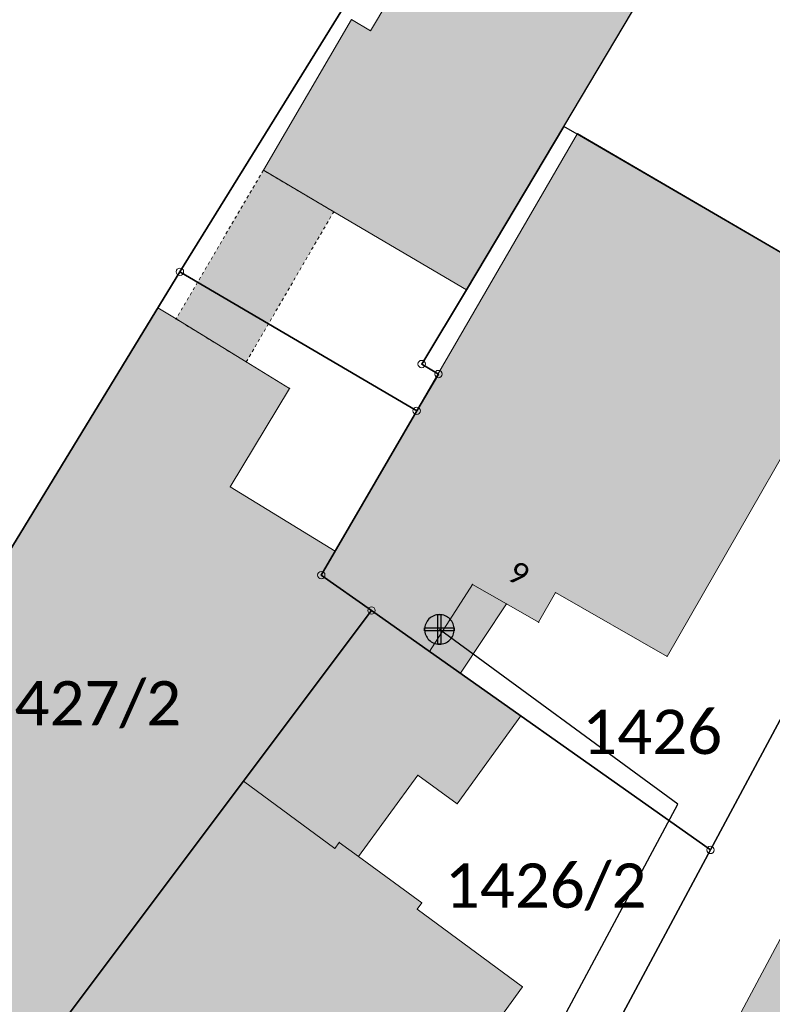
# Model space of a CAD drawing. Header units: metres. Extents: x 32397213 to 32398908, y 5500100 to 5502306.
# Tile 27 of 38: x 32398187 to 32398213, y 5500860 to 5500894. Entities that reach past the tile are written whole.
import ezdxf

# ---------------------------------------------------------------- set-up
doc = ezdxf.new("R2010")
doc.units = ezdxf.units.M
doc.header["$PDSIZE"] = 2.5
doc.linetypes.add('1', pattern=[0])
doc.linetypes.add('3', pattern=[0.26, 0.11, -0.15])
doc.layers.get('0').update_dxf_attribs({"linetype": 'CONTINUOUS'})
for name, color, linetype, lineweight in [('01_W-Hausanschluß', 7, '1', 25), ('01_W-Leitung-AW', 7, '1', 25), ('AX_BesondererGebaeudepunkt_G2200', 7, '1', 18), ('AX_BesondererGebaeudepunkt_G2300', 7, '1', 18), ('AX_BesondererGebaeudepunkt_G3000', 7, '1', 18), ('AX_Flurstueck', 7, '1', 18), ('AX_Gebaeude', 7, '1', 18), ('AX_Grenzpunkt_V1310_G2200', 7, '1', 18), ('AX_Grenzpunkt_V9500_G2200', 7, '1', 18), ('AX_Grenzpunkt_V9500_G2300', 7, '1', 18), ('AX_LagebezeichnungMitHausnummer', 7, '1', 18), ('AX_SonstigesBauwerkOderSonstigeEinrichtung', 7, '1', 18)]:
    doc.layers.add(name, color=color, linetype=linetype, lineweight=lineweight)
doc.layers.add('A_AX_Gebaeude', color=7, linetype='1', lineweight=18, true_color=0x999999)
doc.layers.add('A_AX_SonstigesBauwerkOderSonstigeEinrichtung', color=7, linetype='1', lineweight=18, true_color=0xcccccc)
doc.styles.add('0', font='calibri.ttf')

# ---------------------------------------------------------------- blocks, each defined once
blk = doc.blocks.new('99')
at = {"color": 0}
blk.add_point((0, 0), dxfattribs=at)
blk = doc.blocks.new('-1')
at = {"color": 0}
blk.add_circle((0, 0), 0.5, dxfattribs=at)
blk.add_point((0, 0), dxfattribs=at)

msp = doc.modelspace()

# ---------------------------------------------------------------- hatches: boundary and pattern name
at = {"layer": 'A_AX_Gebaeude', "linetype": 'Continuous', "lineweight": 13}
for points in [[(32398207.627, 5500893.195), (32398210.577, 5500898.151), (32398212.47, 5500901.329), (32398206.29, 5500905.141), (32398199.248, 5500893.35), (32398198.6, 5500893.729), (32398195.621, 5500888.629), (32398198.004, 5500887.223), (32398202.494, 5500884.574)], [(32398210.714, 5500854.95), (32398219.459, 5500848.449), (32398222.935, 5500854.465), (32398225.881, 5500852.345), (32398224.741, 5500850.441), (32398239.749, 5500842.446), (32398240.486, 5500842.664), (32398248.39, 5500857.621), (32398249.933, 5500858.092), (32398254.524, 5500866.688), (32398254.085, 5500868.45), (32398249.683, 5500870.757), (32398254.319, 5500879.619), (32398229.364, 5500893.006), (32398209.514, 5500855.866)], [(32398198.054, 5500875.736), (32398197.582, 5500874.923), (32398199.281, 5500873.723), (32398201.245, 5500872.335), (32398202.701, 5500874.608), (32398203.855, 5500873.948), (32398204.939, 5500873.327), (32398205.515, 5500874.333), (32398209.289, 5500872.172), (32398216.136, 5500884.101), (32398206.255, 5500889.871)], [(32398187.408, 5500857.889), (32398194.952, 5500867.95), (32398199.281, 5500873.723), (32398197.582, 5500874.923), (32398198.054, 5500875.736), (32398194.498, 5500877.91), (32398196.508, 5500881.244), (32398195.042, 5500882.136), (32398192.666, 5500883.592), (32398192.046, 5500883.967), (32398179.533, 5500863.468)], [(32398201.245, 5500872.335), (32398202.29, 5500871.597), (32398203.855, 5500873.948), (32398202.701, 5500874.608)], [(32398194.952, 5500867.95), (32398198.042, 5500865.672), (32398198.19, 5500865.873), (32398198.839, 5500865.398), (32398200.854, 5500868.146), (32398202.184, 5500867.184), (32398204.332, 5500870.155), (32398202.29, 5500871.597), (32398201.245, 5500872.335), (32398199.281, 5500873.723)], [(32398194.952, 5500867.95), (32398187.408, 5500857.889), (32398190.182, 5500855.924), (32398190.034, 5500855.722), (32398193.823, 5500852.944), (32398193.971, 5500853.145), (32398197.075, 5500850.869), (32398204.392, 5500860.989), (32398200.828, 5500863.617), (32398200.982, 5500863.829), (32398198.839, 5500865.398), (32398198.19, 5500865.873), (32398198.042, 5500865.672)]]:
    msp.add_hatch(color=256, dxfattribs=at).paths.add_polyline_path(points, flags=0)
at = {"layer": 'A_AX_SonstigesBauwerkOderSonstigeEinrichtung', "linetype": 'Continuous', "lineweight": 13}
msp.add_hatch(color=256, dxfattribs=at).paths.add_polyline_path([(32398195.621, 5500888.629), (32398192.666, 5500883.592), (32398195.042, 5500882.136), (32398198.004, 5500887.223)], flags=0)

# ---------------------------------------------------------------- linework, layer by layer
at = {"layer": '01_W-Hausanschluß', "color": 5, "ltscale": 0.5, "true_color": 0x0000ff}
for points in [[(32398201.581, 5500873.583, 0), (32398201.532, 5500873.581, 0), (32398201.483, 5500873.573, 0), (32398201.436, 5500873.561, 0), (32398201.39, 5500873.545, 0), (32398201.345, 5500873.524, 0), (32398201.303, 5500873.499, 0), (32398201.264, 5500873.47, 0), (32398201.227, 5500873.437, 0), (32398201.194, 5500873.4, 0), (32398201.165, 5500873.361, 0), (32398201.14, 5500873.319, 0), (32398201.119, 5500873.274, 0), (32398201.103, 5500873.228, 0), (32398201.091, 5500873.181, 0), (32398201.083, 5500873.132, 0), (32398201.081, 5500873.083, 0), (32398201.083, 5500873.034, 0), (32398201.091, 5500872.985, 0), (32398201.103, 5500872.938, 0), (32398201.119, 5500872.892, 0), (32398201.14, 5500872.847, 0), (32398201.165, 5500872.805, 0), (32398201.194, 5500872.766, 0), (32398201.227, 5500872.729, 0), (32398201.264, 5500872.696, 0), (32398201.303, 5500872.667, 0), (32398201.345, 5500872.642, 0), (32398201.39, 5500872.621, 0), (32398201.436, 5500872.605, 0), (32398201.483, 5500872.593, 0), (32398201.532, 5500872.585, 0), (32398201.581, 5500872.583, 0), (32398201.63, 5500872.585, 0), (32398201.679, 5500872.593, 0), (32398201.726, 5500872.605, 0), (32398201.772, 5500872.621, 0), (32398201.817, 5500872.642, 0), (32398201.859, 5500872.667, 0), (32398201.898, 5500872.696, 0), (32398201.935, 5500872.729, 0), (32398201.968, 5500872.766, 0), (32398201.997, 5500872.805, 0), (32398202.022, 5500872.847, 0), (32398202.043, 5500872.892, 0), (32398202.059, 5500872.938, 0), (32398202.071, 5500872.985, 0), (32398202.079, 5500873.034, 0), (32398202.081, 5500873.083, 0), (32398202.079, 5500873.132, 0), (32398202.071, 5500873.181, 0), (32398202.059, 5500873.228, 0), (32398202.043, 5500873.274, 0), (32398202.022, 5500873.319, 0), (32398201.997, 5500873.361, 0), (32398201.968, 5500873.4, 0), (32398201.935, 5500873.437, 0), (32398201.898, 5500873.47, 0), (32398201.859, 5500873.499, 0), (32398201.817, 5500873.524, 0), (32398201.772, 5500873.545, 0), (32398201.726, 5500873.561, 0), (32398201.679, 5500873.573, 0), (32398201.63, 5500873.581, 0)], [(32398201.531, 5500873.583, 0), (32398201.631, 5500873.583, 0), (32398201.631, 5500872.583, 0), (32398201.531, 5500872.583, 0), (32398201.531, 5500873.583, 0)], [(32398201.081, 5500873.133, 0), (32398202.081, 5500873.133, 0), (32398202.081, 5500873.033, 0), (32398201.081, 5500873.033, 0), (32398201.081, 5500873.133, 0)]]:
    msp.add_polyline3d(points, close=True, dxfattribs=at)
at = {"layer": '01_W-Leitung-AW', "color": 3, "ltscale": 0.5, "true_color": 0x00ff00}
msp.add_polyline3d([(32398198.823, 5500847.399, 0), (32398199.719, 5500848.621, 40.546), (32398209.657, 5500867.173, 0), (32398201.581, 5500873.083, 0)], dxfattribs=at)
at = {"layer": 'AX_Flurstueck', "color": 7, "linetype": '1', "lineweight": 25, "ltscale": 0.5}
for points in [[(32398287.849, 5501017.074, 0), (32398246.386, 5500978.929, 0), (32398202.964, 5500920.833, 0), (32398173.996, 5500873.613, 0), (32398171.356, 5500871.524, 0), (32398168.038, 5500870.674, 0), (32398179.514, 5500863.437, 0), (32398192.797, 5500885.19, 0), (32398209.018, 5500911.403, 0), (32398211.36, 5500915.187, 0), (32398219.817, 5500926.691, 0), (32398228.673, 5500938.526, 0), (32398235.761, 5500948.012, 0), (32398242.498, 5500957.009, 0), (32398248.325, 5500964.815, 0), (32398253.773, 5500972.093, 0), (32398272.345, 5500989.255, 0), (32398295.846, 5501010.976, 0), (32398302.263, 5501022.301, 0)], [(32398260.591, 5500929.8, 0), (32398253.085, 5500916.076, 0), (32398241.099, 5500890.097, 0), (32398228.374, 5500898.503, 0), (32398228.034, 5500897.863, 0), (32398219.578, 5500882.09, 0), (32398210.755, 5500865.618, 0), (32398202.569, 5500850.337, 0), (32398201.105, 5500847.604, 0), (32398230.274, 5500825.974, 0), (32398237.462, 5500820.816, 0), (32398239.401, 5500818.427, 0), (32398240.901, 5500813.18, 0), (32398245.869, 5500817.778, 0), (32398250.997, 5500830.093, 0), (32398251.247, 5500829.983, 0), (32398252.325, 5500832.562, 0), (32398258.233, 5500846.726, 0)]]:
    msp.add_polyline3d(points, dxfattribs=at)
for points in [[(32398209.018, 5500911.403, 0), (32398192.797, 5500885.19, 0), (32398200.811, 5500880.484, 0), (32398201.547, 5500881.728, 0), (32398200.981, 5500882.066, 0), (32398202.494, 5500884.574, 0), (32398205.79, 5500890.111, 0), (32398215.654, 5500906.678, 0)], [(32398197.582, 5500874.923, 0), (32398199.281, 5500873.723, 0), (32398210.755, 5500865.618, 0), (32398219.578, 5500882.09, 0), (32398216.291, 5500884.002, 0), (32398206.325, 5500889.8, 0), (32398205.79, 5500890.111, 0), (32398202.494, 5500884.574, 0), (32398200.981, 5500882.066, 0), (32398201.547, 5500881.728, 0), (32398200.811, 5500880.484, 0)], [(32398192.797, 5500885.19, 0), (32398179.514, 5500863.437, 0), (32398187.291, 5500857.733, 0), (32398199.281, 5500873.723, 0), (32398197.582, 5500874.923, 0), (32398200.811, 5500880.484, 0)], [(32398199.281, 5500873.723, 0), (32398187.291, 5500857.733, 0), (32398201.105, 5500847.604, 0), (32398202.569, 5500850.337, 0), (32398210.755, 5500865.618, 0)]]:
    msp.add_polyline3d(points, close=True, dxfattribs=at)
at = {"layer": 'AX_Gebaeude', "color": 7, "linetype": '1', "lineweight": 13, "ltscale": 0.5}
for points in [[(32398207.627, 5500893.195, 0), (32398210.577, 5500898.151, 0), (32398212.47, 5500901.329, 0), (32398206.29, 5500905.141, 0), (32398199.248, 5500893.35, 0), (32398198.6, 5500893.729, 0), (32398195.621, 5500888.629, 0), (32398198.004, 5500887.223, 0), (32398202.494, 5500884.574, 0)], [(32398210.714, 5500854.95, 0), (32398219.459, 5500848.449, 0), (32398222.935, 5500854.465, 0), (32398225.881, 5500852.345, 0), (32398224.741, 5500850.441, 0), (32398239.749, 5500842.446, 0), (32398240.486, 5500842.664, 0), (32398248.39, 5500857.621, 0), (32398249.933, 5500858.092, 0), (32398254.524, 5500866.688, 0), (32398254.085, 5500868.45, 0), (32398249.683, 5500870.757, 0), (32398254.319, 5500879.619, 0), (32398229.364, 5500893.006, 0), (32398209.514, 5500855.866, 0)], [(32398198.054, 5500875.736, 0), (32398197.582, 5500874.923, 0), (32398199.281, 5500873.723, 0), (32398201.245, 5500872.335, 0), (32398202.701, 5500874.608, 0), (32398203.855, 5500873.948, 0), (32398204.939, 5500873.327, 0), (32398205.515, 5500874.333, 0), (32398209.289, 5500872.172, 0), (32398216.136, 5500884.101, 0), (32398206.255, 5500889.871, 0)], [(32398187.408, 5500857.889, 0), (32398194.952, 5500867.95, 0), (32398199.281, 5500873.723, 0), (32398197.582, 5500874.923, 0), (32398198.054, 5500875.736, 0), (32398194.498, 5500877.91, 0), (32398196.508, 5500881.244, 0), (32398195.042, 5500882.136, 0), (32398192.666, 5500883.592, 0), (32398192.046, 5500883.967, 0), (32398179.533, 5500863.468, 0)], [(32398201.245, 5500872.335, 0), (32398202.29, 5500871.597, 0), (32398203.855, 5500873.948, 0), (32398202.701, 5500874.608, 0)], [(32398194.952, 5500867.95, 0), (32398198.042, 5500865.672, 0), (32398198.19, 5500865.873, 0), (32398198.839, 5500865.398, 0), (32398200.854, 5500868.146, 0), (32398202.184, 5500867.184, 0), (32398204.332, 5500870.155, 0), (32398202.29, 5500871.597, 0), (32398201.245, 5500872.335, 0), (32398199.281, 5500873.723, 0)], [(32398194.952, 5500867.95, 0), (32398187.408, 5500857.889, 0), (32398190.182, 5500855.924, 0), (32398190.034, 5500855.722, 0), (32398193.823, 5500852.944, 0), (32398193.971, 5500853.145, 0), (32398197.075, 5500850.869, 0), (32398204.392, 5500860.989, 0), (32398200.828, 5500863.617, 0), (32398200.982, 5500863.829, 0), (32398198.839, 5500865.398, 0), (32398198.19, 5500865.873, 0), (32398198.042, 5500865.672, 0)]]:
    msp.add_polyline3d(points, close=True, dxfattribs=at)
at = {"layer": 'AX_SonstigesBauwerkOderSonstigeEinrichtung', "color": 7, "linetype": '3', "lineweight": 13, "ltscale": 0.5}
msp.add_polyline3d([(32398195.621, 5500888.629, 0), (32398192.666, 5500883.592, 0), (32398195.042, 5500882.136, 0), (32398198.004, 5500887.223, 0)], close=True, dxfattribs=at)

# ---------------------------------------------------------------- block references
at = {"layer": 'AX_BesondererGebaeudepunkt_G2200', "color": 7, "xscale": 0.05, "yscale": 0.05, "zscale": 0.05}
for p in [(32398192.046, 5500883.967), (32398196.508, 5500881.244), (32398194.498, 5500877.91), (32398198.054, 5500875.736), (32398197.582, 5500874.923), (32398202.701, 5500874.608), (32398205.515, 5500874.333), (32398203.855, 5500873.948), (32398204.939, 5500873.327), (32398209.289, 5500872.172)]:
    msp.add_blockref('99', p, dxfattribs=at)
at = {"layer": 'AX_BesondererGebaeudepunkt_G2300', "color": 7, "xscale": 0.05, "yscale": 0.05, "zscale": 0.05}
for p in [(32398199.281, 5500873.723), (32398201.245, 5500872.335), (32398202.29, 5500871.597), (32398204.332, 5500870.155), (32398194.952, 5500867.95), (32398200.854, 5500868.146), (32398202.184, 5500867.184), (32398198.19, 5500865.873), (32398198.042, 5500865.672), (32398198.839, 5500865.398), (32398200.828, 5500863.617), (32398200.982, 5500863.829), (32398204.392, 5500860.989)]:
    msp.add_blockref('99', p, dxfattribs=at)
at = {"layer": 'AX_BesondererGebaeudepunkt_G3000', "color": 7, "xscale": 0.05, "yscale": 0.05, "zscale": 0.05}
for p in [(32398192.666, 5500883.592), (32398195.042, 5500882.136)]:
    msp.add_blockref('99', p, dxfattribs=at)
at = {"layer": 'AX_Grenzpunkt_V1310_G2200', "color": 7, "xscale": 0.25, "yscale": 0.25, "zscale": 0.25}
for p in [(32398192.797, 5500885.19), (32398200.811, 5500880.484)]:
    msp.add_blockref('-1', p, dxfattribs=at)
at = {"layer": 'AX_Grenzpunkt_V9500_G2200', "color": 7, "xscale": 0.25, "yscale": 0.25, "zscale": 0.25}
msp.add_blockref('-1', (32398197.582, 5500874.923), dxfattribs=at)
at = {"layer": 'AX_Grenzpunkt_V9500_G2300', "color": 7, "xscale": 0.25, "yscale": 0.25, "zscale": 0.25}
for p in [(32398200.981, 5500882.066), (32398201.547, 5500881.728), (32398199.281, 5500873.723), (32398210.755, 5500865.618)]:
    msp.add_blockref('-1', p, dxfattribs=at)

# ---------------------------------------------------------------- texts
at = {"layer": 'AX_Flurstueck', "color": 7, "char_height": 1.5, "attachment_point": 2, "style": '0'}
for s, insert in [('1427/2', (32398189.424, 5500871.333)), ('1426', (32398208.783, 5500870.365)), ('1426/2', (32398205.176, 5500865.162))]:
    msp.add_mtext(s, dxfattribs=dict(at, insert=insert))
at = {"layer": 'AX_LagebezeichnungMitHausnummer', "color": 7, "insert": (32398204.45, 5500875.302), "char_height": 0.75, "attachment_point": 2, "rotation": 329.654, "style": '0'}
msp.add_mtext('9', dxfattribs=at)

doc.saveas('drawing.dxf')
